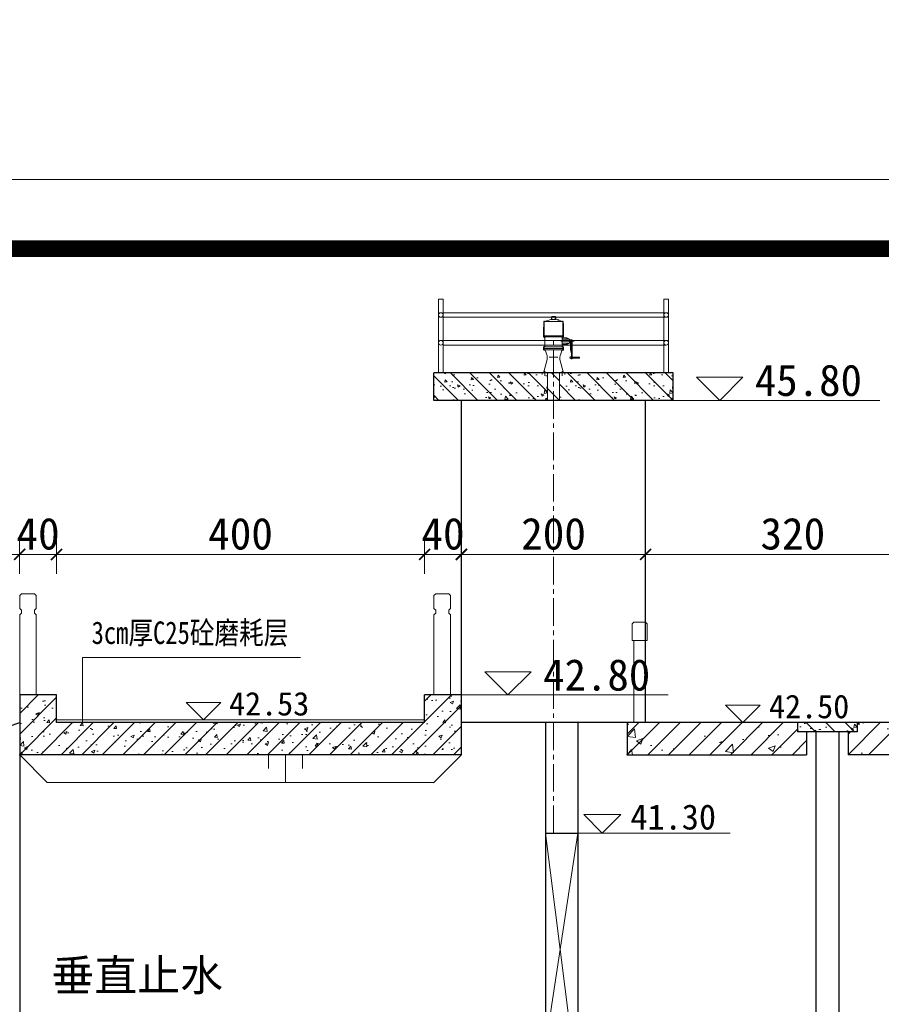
# Model space of a CAD drawing. Extents: x -13074 to 1448651, y 3648755 to 8081248.
# Tile 49 of 173: x 558419 to 558513, y 3858693 to 3858800. Entities that reach past the tile are written whole.
import ezdxf
from ezdxf.lldxf.tags import DXFTag

# ---------------------------------------------------------------- set-up
doc = ezdxf.new("R2010")
doc.units = 0
doc.header["$PDMODE"] = 32
doc.header["$PDSIZE"] = 0.2
doc.linetypes.add('CENTER2', pattern=[1.125, 0.75, -0.125, 0.125, -0.125])
doc.layers.get('0').update_dxf_attribs({"linetype": 'CONTINUOUS'})
doc.layers.get('Defpoints').update_dxf_attribs({"linetype": 'CONTINUOUS'})
for name, color, linetype, lineweight in [('0.09中心线', 1, 'DASHDOT2', 9), ('0.09折线', 6, 'CONTINUOUS', 9), ('0.09标注线', 3, 'CONTINUOUS', 9), ('0.13填充', 8, 'CONTINUOUS', 9), ('0.15红线', 1, 'CONTINUOUS', 15), ('0.30粗线', 7, 'CONTINUOUS', 30), ('SHEET', 1, 'CONTINUOUS', 15), ('新建路', 7, 'CONTINUOUS', 40), ('细实线', 3, 'CONTINUOUS', 20), ('细线', 7, 'CONTINUOUS', 15)]:
    doc.layers.add(name, color=color, linetype=linetype, lineweight=lineweight)
doc.layers.add('PUB_DIM', color=3, linetype='CONTINUOUS')
doc.layers.add('设计线', color=11, linetype='CONTINUOUS')
doc.styles.add('-仿宋_GB2312', font='FangSong_GB2312.ttf')
doc.styles.add('TSSD_Dimension', font='tssdeng.shx', dxfattribs={"width": 0.7, "bigfont": '1hztxt.shx'})
tags = doc.linetypes.add('DASHDOT2', pattern=[0.5, 0.25, -0.125, 0, -0.125]).pattern_tags.tags
tags[10:11] = [DXFTag(74, 4), DXFTag(75, 0), DXFTag(340, '0'), DXFTag(46, 1.0), DXFTag(50, 0.0), DXFTag(44, 0.0), DXFTag(45, 0.0)]
tags[8:9] = [DXFTag(74, 4), DXFTag(75, 0), DXFTag(340, '0'), DXFTag(46, 1.0), DXFTag(50, 0.0), DXFTag(44, 0.0), DXFTag(45, 0.0)]
tags[6:7] = [DXFTag(74, 4), DXFTag(75, 0), DXFTag(340, '0'), DXFTag(46, 1.0), DXFTag(50, 0.0), DXFTag(44, 0.0), DXFTag(45, 0.0)]
tags[4:5] = [DXFTag(74, 4), DXFTag(75, 0), DXFTag(340, '0'), DXFTag(46, 1.0), DXFTag(50, 0.0), DXFTag(44, 0.0), DXFTag(45, 0.0)]
doc.dimstyles.new('TSSD_100_100', dxfattribs={"dimtxt": 300, "dimasz": 100, "dimexe": 100, "dimexo": 250, "dimgap": 100, "dimtad": 1, "dimdec": 0, "dimzin": 0, "dimdsep": 46, "dimtxsty": 'TSSD_Dimension', "dimblk": 'ARCHTICK', "dimcen": 0, "dimdle": 100, "dimclrt": 7, "dimadec": 0, "dimazin": 0, "dimtfac": 1, "dimtdec": 0, "dimtix": 1, "dimtmove": 2, "dimatfit": 3, "dimfxl": 1, "dimtolj": 1, "dimtzin": 0, "dimarcsym": 0})
doc.dimstyles.new('副本 (5) (2) STANDARD', dxfattribs={"dimtxt": 2.3, "dimasz": 1, "dimexe": 1.25, "dimexo": 1.5, "dimgap": 0.2, "dimtad": 1, "dimdec": 1, "dimzin": 0, "dimdsep": 46, "dimtxsty": '-仿宋_GB2312', "dimblk": 'ARCHTICK', "dimcen": 0.09, "dimadec": 0, "dimazin": 0, "dimtfac": 1, "dimtdec": 1, "dimtix": 1, "dimtmove": 2, "dimatfit": 3, "dimfxl": 1.7, "dimfxlon": 1, "dimtolj": 1, "dimtzin": 0, "dimlwd": 9, "dimlwe": 9, "dimarcsym": 0})
pattern_1 = [(135, (558477.8179, 3858758.5044), (1.06066, 1.06066), [])]
pattern_2 = [(135, (558490.167, 3858758.5044), (1.06066, 1.06066), [])]

# ---------------------------------------------------------------- blocks, each defined once
blk = doc.blocks.new('_ARCHTICK')
at = {"color": 0, "linetype": 'ByBlock', "const_width": 0.15}
blk.add_lwpolyline([(-0.5, -0.5), (0.5, 0.5)], dxfattribs=at)
blk = doc.blocks.new('*D1806')
at = {"layer": '0.09标注线', "color": 0, "linetype": 'Continuous', "lineweight": 9}
for p, q in [((558423.16, 3858739.67), (558423.16, 3858743.29)), ((558463.16, 3858739.67), (558463.16, 3858743.29)), ((558423.16, 3858741.77), (558463.16, 3858741.77))]:
    blk.add_line(p, q, dxfattribs=at)
at = {"layer": 'Defpoints', "color": 0, "linetype": 'Continuous', "lineweight": 13}
for p in [(558463.16, 3858741.77), (558423.16, 3858726.5), (558463.16, 3858726.5)]:
    blk.add_point(p, dxfattribs=at)
at = {"layer": '0.09标注线', "color": 0, "linetype": 'Continuous', "lineweight": 9, "xscale": 1.21, "yscale": 1.21, "zscale": 1.21, "rotation": 180}
blk.add_blockref('_ARCHTICK', (558423.16, 3858741.77), dxfattribs=at)
at = {"layer": '0.09标注线', "color": 0, "linetype": 'Continuous', "lineweight": 9, "xscale": 1.21, "yscale": 1.21, "zscale": 1.21}
blk.add_blockref('_ARCHTICK', (558463.16, 3858741.77), dxfattribs=at)
at = {"layer": '0.09标注线', "color": 0, "linetype": 'Continuous', "lineweight": 13, "insert": (558443.16, 3858744), "char_height": 3.45, "attachment_point": 5, "style": '-仿宋_GB2312'}
blk.add_mtext('\\A1;400', dxfattribs=at)
blk = doc.blocks.new('*D1807')
at = {"layer": '0.09标注线', "color": 0, "linetype": 'Continuous', "lineweight": 9}
for p, q in [((558463.16, 3858739.67), (558463.16, 3858743.29)), ((558467.16, 3858739.67), (558467.16, 3858743.29)), ((558463.16, 3858741.77), (558461.95, 3858741.77)), ((558463.16, 3858741.77), (558467.16, 3858741.77)), ((558467.16, 3858741.77), (558468.37, 3858741.77))]:
    blk.add_line(p, q, dxfattribs=at)
at = {"layer": 'Defpoints', "color": 0, "linetype": 'Continuous', "lineweight": 13}
for p in [(558467.16, 3858741.77), (558463.16, 3858726.5), (558467.16, 3858726.5)]:
    blk.add_point(p, dxfattribs=at)
at = {"layer": '0.09标注线', "color": 0, "linetype": 'Continuous', "lineweight": 9, "xscale": 1.21, "yscale": 1.21, "zscale": 1.21}
blk.add_blockref('_ARCHTICK', (558463.16, 3858741.77), dxfattribs=at)
at = {"layer": '0.09标注线', "color": 0, "linetype": 'Continuous', "lineweight": 9, "xscale": 1.21, "yscale": 1.21, "zscale": 1.21, "rotation": 180}
blk.add_blockref('_ARCHTICK', (558467.16, 3858741.77), dxfattribs=at)
at = {"layer": '0.09标注线', "color": 0, "linetype": 'Continuous', "lineweight": 13, "insert": (558465.16, 3858744), "char_height": 3.45, "attachment_point": 5, "style": '-仿宋_GB2312'}
blk.add_mtext('\\A1;40', dxfattribs=at)
blk = doc.blocks.new('*D1808')
at = {"layer": '0.09标注线', "color": 0, "linetype": 'Continuous', "lineweight": 9}
for p, q in [((558419.16, 3858739.67), (558419.16, 3858743.29)), ((558423.16, 3858739.67), (558423.16, 3858743.29)), ((558419.16, 3858741.77), (558417.95, 3858741.77)), ((558423.16, 3858741.77), (558419.16, 3858741.77)), ((558423.16, 3858741.77), (558424.37, 3858741.77))]:
    blk.add_line(p, q, dxfattribs=at)
at = {"layer": 'Defpoints', "color": 0, "linetype": 'Continuous', "lineweight": 13}
for p in [(558419.16, 3858741.77), (558419.16, 3858726.5), (558423.16, 3858726.5)]:
    blk.add_point(p, dxfattribs=at)
at = {"layer": '0.09标注线', "color": 0, "linetype": 'Continuous', "lineweight": 9, "xscale": 1.21, "yscale": 1.21, "zscale": 1.21}
blk.add_blockref('_ARCHTICK', (558419.16, 3858741.77), dxfattribs=at)
at = {"layer": '0.09标注线', "color": 0, "linetype": 'Continuous', "lineweight": 9, "xscale": 1.21, "yscale": 1.21, "zscale": 1.21, "rotation": 180}
blk.add_blockref('_ARCHTICK', (558423.16, 3858741.77), dxfattribs=at)
at = {"layer": '0.09标注线', "color": 0, "linetype": 'Continuous', "lineweight": 13, "insert": (558421.16, 3858744), "char_height": 3.45, "attachment_point": 5, "style": '-仿宋_GB2312'}
blk.add_mtext('\\A1;40', dxfattribs=at)
blk = doc.blocks.new('jhl')
at = {"layer": '细线'}
for p, q in [((51304.9, 30128.6), (51304, 30127.6)), ((51304, 30127.6), (51311.8, 30127.6)), ((51304, 30123.2), (51304, 30127.6)), ((51304.9, 30128.6), (51310.9, 30128.6)), ((51304.9, 30123.2), (51304.9, 30127.6)), ((51310.9, 30128.6), (51311.8, 30127.6)), ((51310.9, 30127.6), (51310.9, 30123.2)), ((51311.8, 30127.6), (51311.8, 30123.2)), ((51325.3, 30119.2), (51290.6, 30119.2)), ((51291.1, 30120.6), (51291.1, 30089.9)), ((51291.5, 30119.2), (51303.1, 30123.2)), ((51303.1, 30123.2), (51312.7, 30123.2)), ((51324.3, 30119.2), (51312.7, 30123.2)), ((51315.5, 30122.2), (51315.8, 30123.2)), ((51315.8, 30123.2), (51317.7, 30122.5)), ((51315.9, 30122.1), (51316.2, 30123.1)), ((51317.4, 30122.6), (51317, 30121.7)), ((51317.7, 30122.5), (51317.4, 30121.6)), ((51324.7, 30120.6), (51324.7, 30089.9)), ((51289.6, 30094.4), (51289.6, 30092.6)), ((51326.2, 30093.4), (51289.6, 30093.4)), ((51290.8, 30091.5), (51325.1, 30091.5)), ((51292.4, 30091.5), (51292.4, 30073.9)), ((51323.4, 30091.5), (51323.4, 30073.9)), ((51323.4, 30089.7), (51332.1, 30089.7)), ((51326.2, 30094.4), (51326.2, 30092.6)), ((51332.1, 30089.7), (51337, 30087.4)), ((51332.1, 30089.7), (51332.1, 30087.4)), ((51289.6, 30069), (51289.6, 30073.9)), ((51289.6, 30073.9), (51326.2, 30073.9)), ((51326.2, 30070.9), (51289.6, 30070.9)), ((51290.8, 30074.9), (51290.8, 30066.9)), ((51321.2, 30083.9), (51345.2, 30083.9)), ((51323.4, 30087.4), (51337, 30087.4)), ((51323.4, 30080.4), (51337, 30080.4)), ((51323.4, 30077.7), (51332.1, 30077.7)), ((51325, 30074.9), (51325, 30066.9)), ((51326.2, 30073.9), (51326.2, 30069)), ((51332.1, 30080.4), (51332.1, 30077.7)), ((51332.1, 30077.7), (51337, 30080.4)), ((51337, 30087.4), (51337, 30080.4)), ((51341.9, 30086.2), (51337, 30086.2)), ((51338.6, 30081.7), (51337, 30081.7)), ((51338.6, 30081.7), (51338.6, 30083.7)), ((51338.6, 30081.7), (51338.6, 30068.9)), ((51339.9, 30083.7), (51339.9, 30068.9)), ((51341.9, 30081.7), (51339.9, 30081.7)), ((51341.9, 30086.2), (51341.9, 30051.7)), ((51325.1, 30067.9), (51290.8, 30067.9)), ((51293.1, 30066.6), (51295.5, 30059.4)), ((51300, 30054.9), (51315.8, 30054.9)), ((51322.7, 30066.6), (51320.3, 30059.4)), ((51338.6, 30068.9), (51340.5, 30060.9)), ((51341.9, 30056.2), (51339.7, 30056.2)), ((51339.7, 30056.2), (51339.7, 30051.7)), ((51339.9, 30068.9), (51341.9, 30060.5)), ((51340.5, 30060.9), (51340.5, 30056.2)), ((51354.8, 30055.1), (51341.9, 30055.1)), ((51354.8, 30052.9), (51341.9, 30052.9)), ((51344.1, 30055.1), (51344.1, 30052.9)), ((51344.8, 30055.1), (51344.8, 30052.9)), ((51354.8, 30055.1), (51354.8, 30052.9)), ((51296.2, 30050.4), (51290.4, 30028.3)), ((51319.6, 30050.4), (51325.5, 30028.3)), ((51341.9, 30051.7), (51339.7, 30051.7)), ((51287.3, 30025.6), (51287.3, 30023.5)), ((51288.4, 30026.7), (51327.4, 30026.7)), ((51292, 30029.4), (51292, 30020.9)), ((51323.8, 30029.4), (51323.8, 30020.9)), ((51328.5, 30025.6), (51328.5, 30023.5))]:
    blk.add_line(p, q, dxfattribs=at)
for centre, radius, start, end in [((51572, 30096.2), 282.4, 175.3154, 180.3692), ((51043.8, 30096.2), 282.4, 359.6308, 4.6846), ((51290.8, 30092.6), 1.12, 180, 270), ((51325.1, 30092.6), 1.12, 270, 0), ((51337.7, 30083.7), 0.938, 0, 90), ((51340.9, 30083.7), 0.938, 90, 180), ((51290.8, 30069), 1.12, 180, 270), ((51291.4, 30066), 1.88, 18.4349, 90), ((51277.8, 30053.5), 18.8, 350.3673, 18.4349), ((51338.1, 30053.5), 18.8, 161.5651, 189.6327), ((51324.4, 30066), 1.88, 90, 161.5651), ((51325.1, 30069), 1.12, 270, 0), ((51339.9, 30053.9), 2.27, 96.7496, 263.2504), ((51288.4, 30025.6), 1.12, 90, 180), ((51288.5, 30028.6), 1.88, 270, 350.3673), ((51327.3, 30028.6), 1.88, 189.6327, 270), ((51327.4, 30025.6), 1.12, 0, 90)]:
    blk.add_arc(centre, radius, start, end, dxfattribs=at)
blk = doc.blocks.new('*D1826')
at = {"layer": '0.09标注线', "color": 0, "linetype": 'Continuous', "lineweight": 9}
for p, q in [((558487.17, 3858739.68), (558487.17, 3858743.29)), ((558519.16, 3858739.67), (558519.16, 3858743.29)), ((558519.16, 3858741.77), (558487.17, 3858741.77))]:
    blk.add_line(p, q, dxfattribs=at)
at = {"layer": 'Defpoints', "color": 0, "linetype": 'Continuous', "lineweight": 13}
for p in [(558487.17, 3858741.77), (558487.17, 3858723.5, 0.71), (558519.16, 3858719.5)]:
    blk.add_point(p, dxfattribs=at)
at = {"layer": '0.09标注线', "color": 0, "linetype": 'Continuous', "lineweight": 9, "xscale": 1.21, "yscale": 1.21, "zscale": 1.21, "rotation": 180}
blk.add_blockref('_ARCHTICK', (558487.17, 3858741.77), dxfattribs=at)
at = {"layer": '0.09标注线', "color": 0, "linetype": 'Continuous', "lineweight": 9, "xscale": 1.21, "yscale": 1.21, "zscale": 1.21}
blk.add_blockref('_ARCHTICK', (558519.16, 3858741.77), dxfattribs=at)
at = {"layer": '0.09标注线', "color": 0, "linetype": 'Continuous', "lineweight": 13, "insert": (558503.17, 3858744), "char_height": 3.45, "attachment_point": 5, "style": '-仿宋_GB2312'}
blk.add_mtext('\\A1;320', dxfattribs=at)
blk = doc.blocks.new('*D1828')
at = {"layer": '0.09标注线', "color": 0, "linetype": 'Continuous', "lineweight": 9}
for p, q in [((558389.16, 3858739.67), (558389.16, 3858743.29)), ((558419.16, 3858739.67), (558419.16, 3858743.29)), ((558419.16, 3858741.77), (558389.16, 3858741.77))]:
    blk.add_line(p, q, dxfattribs=at)
at = {"layer": 'Defpoints', "color": 0, "linetype": 'Continuous', "lineweight": 13}
for p in [(558389.16, 3858741.77), (558419.16, 3858723.5), (558389.16, 3858713.5)]:
    blk.add_point(p, dxfattribs=at)
at = {"layer": '0.09标注线', "color": 0, "linetype": 'Continuous', "lineweight": 9, "xscale": 1.21, "yscale": 1.21, "zscale": 1.21, "rotation": 180}
blk.add_blockref('_ARCHTICK', (558389.16, 3858741.77), dxfattribs=at)
at = {"layer": '0.09标注线', "color": 0, "linetype": 'Continuous', "lineweight": 9, "xscale": 1.21, "yscale": 1.21, "zscale": 1.21}
blk.add_blockref('_ARCHTICK', (558419.16, 3858741.77), dxfattribs=at)
at = {"layer": '0.09标注线', "color": 0, "linetype": 'Continuous', "lineweight": 13, "insert": (558404.16, 3858744), "char_height": 3.45, "attachment_point": 5, "style": '-仿宋_GB2312'}
blk.add_mtext('\\A1;300', dxfattribs=at)
blk = doc.blocks.new('*D2503')
at = {"layer": '0.09标注线', "color": 0, "linetype": 'Continuous', "lineweight": 9}
for p, q in [((558467.16, 3858739.67), (558467.16, 3858743.29)), ((558487.17, 3858739.68), (558487.17, 3858743.29)), ((558467.16, 3858741.77), (558487.17, 3858741.77))]:
    blk.add_line(p, q, dxfattribs=at)
at = {"layer": 'Defpoints', "color": 0, "linetype": 'Continuous', "lineweight": 13}
for p in [(558487.17, 3858741.77), (558467.16, 3858723.5, 0), (558487.17, 3858723.51, 0.71)]:
    blk.add_point(p, dxfattribs=at)
at = {"layer": '0.09标注线', "color": 0, "linetype": 'Continuous', "lineweight": 9, "xscale": 1.21, "yscale": 1.21, "zscale": 1.21, "rotation": 180}
blk.add_blockref('_ARCHTICK', (558467.16, 3858741.77), dxfattribs=at)
at = {"layer": '0.09标注线', "color": 0, "linetype": 'Continuous', "lineweight": 9, "xscale": 1.21, "yscale": 1.21, "zscale": 1.21}
blk.add_blockref('_ARCHTICK', (558487.17, 3858741.77), dxfattribs=at)
at = {"layer": '0.09标注线', "color": 0, "linetype": 'Continuous', "lineweight": 13, "insert": (558477.17, 3858744), "char_height": 3.45, "attachment_point": 5, "style": '-仿宋_GB2312'}
blk.add_mtext('\\A1;200', dxfattribs=at)
blk = doc.blocks.new('*D1656')
at = {"layer": 'Defpoints', "color": 0, "lineweight": 13}
for p in [(795706, 267581), (795535, 266220), (795733, 266164), (795134, 265865), (795134, 265865)]:
    blk.add_point(p, dxfattribs=at)
at = {"layer": 'PUB_DIM', "color": 0, "lineweight": -2}
blk.add_arc((795134, 265865), 536, 26.5651, 71.5651, dxfattribs=at)
at = {"layer": 'PUB_DIM', "color": 0, "lineweight": -2, "xscale": 100, "yscale": 100, "zscale": 100}
for p, rotation in [((795303, 266373), 161.5650511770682), ((795614, 266104), 296.5650511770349)]:
    blk.add_blockref('_ARCHTICK', p, dxfattribs=dict(at, rotation=rotation))
blk = doc.blocks.new('123')
at = {"layer": 'PUB_DIM', "color": 7}
dim = blk.add_angular_dim_2l(base=(795535.2, 266220.4), line1=((795732.5, 266163.8), (795133.8, 265864.5)), line2=((795133.8, 265864.5), (795706, 267580.9)), text=' ', dimstyle='TSSD_100_100', dxfattribs=at)
dim.commit()
dim.dimension.update_dxf_attribs({"geometry": '*D1656', "text_midpoint": (426562.1, 722353.3)})

msp = doc.modelspace()

# ---------------------------------------------------------------- hatches: boundary and pattern name
at = {"layer": '0.09标注线', "linetype": 'Continuous', "lineweight": 13}
h = msp.add_hatch(dxfattribs=at)
h.set_pattern_fill('ANSI31', color=256, scale=0.5, style=0)
h.set_pattern_definition([(45, (558419.1643, 3858720.0044), (-1.12253, 1.12253), [])])
h.paths.add_polyline_path([(558467.164, 3858720.004), (558467.164, 3858723.505), (558467.164, 3858723.505), (558467.164, 3858726.504), (558463.164, 3858726.504), (558463.164, 3858723.504), (558423.164, 3858723.504), (558423.164, 3858726.504), (558419.164, 3858726.504), (558419.164, 3858720.004)])
h = msp.add_hatch(dxfattribs=at)
h.set_pattern_fill('AR-CONC', color=256, scale=0.02, style=0)
h.set_pattern_definition([(50, (558419.1643, 3858720.0044), (3.6437, -0.31878), [0.381, -4.191]), (355, (558419.1643, 3858720.0044), (-0.70486, 3.82113), [0.3048, -3.3528]), (100.451, (558419.468, 3858719.978), (2.93885, 3.50233), [0.3238, -3.5618]), (46.184, (558419.1643, 3858721.0204), (5.4216, -0.84085), [0.5715, -6.2865]), (96.636, (558419.616, 3858720.9503), (4.7481, 4.9485), [0.4857, -5.3427]), (351.184, (558419.1643, 3858721.0204), (4.7481, 4.9485), [0.4572, -5.0292]), (21, (558419.6723, 3858720.7664), (3.0323, -2.04531), [0.381, -4.191]), (326, (558419.6723, 3858720.7664), (1.23604, 3.68376), [0.3048, -3.3528]), (71.451, (558419.925, 3858720.596), (4.26833, 1.63846), [0.3238, -3.5618]), (37.5, (558419.1643, 3858720.0044), (0.061772, 1.6911), [0, -3.31216, 0, -3.4036, 0, -3.3655]), (7.5, (558419.1643, 3858720.0044), (1.33639, 2.00361), [0, -1.94056, 0, -3.23596, 0, -1.2827]), (327.5, (558418.0315, 3858720.0044), (2.711812, -0.114575), [0, -1.27, 0, -3.9624, 0, -5.2578]), (317.5, (558417.5235, 3858720.0044), (2.96258, 0.50853), [0, -1.651, 0, -2.63144, 0, -3.7338])])
h.paths.add_polyline_path([(558467.164, 3858720.004), (558467.164, 3858723.505), (558467.164, 3858723.505), (558467.164, 3858726.504), (558463.164, 3858726.504), (558463.164, 3858723.504), (558423.164, 3858723.504), (558423.164, 3858726.504), (558419.164, 3858726.504), (558419.164, 3858720.004)])
h = msp.add_hatch(dxfattribs=at)
h.set_pattern_fill('ANSI31', color=256, scale=0.5, style=0)
h.set_pattern_definition([(45, (558485.167, 3858720.0044), (-1.12253, 1.12253), [])])
h.paths.add_polyline_path([(558504.664, 3858720.004), (558504.664, 3858722.504), (558503.664, 3858722.504), (558503.664, 3858723.504), (558485.167, 3858723.504), (558485.167, 3858720.004)])
h = msp.add_hatch(dxfattribs=at)
h.set_pattern_fill('混凝土2', color=256, style=0)
h.set_pattern_definition([(50, (558485.167, 3858720.0044), (7.1726, -0.6275), [0.75, -8.25]), (355, (558485.167, 3858720.0044), (-1.3875, 7.522), [0.6, -6.6]), (100.451, (558485.765, 3858719.952), (5.7851, 6.8944), [0.6374, -7.0114]), (46.184, (558485.167, 3858722.0044), (10.6724, -1.6552), [1.125, -12.375]), (96.636, (558486.056, 3858721.867), (9.3466, 9.7412), [0.956, -10.517]), (351.184, (558485.167, 3858722.004), (9.3466, 9.7412), [0.9, -9.9]), (21, (558486.167, 3858721.5044), (5.9691, -4.0262), [0.75, -8.25]), (326, (558486.167, 3858721.5044), (2.4332, 7.2515), [0.6, -6.6]), (71.451, (558486.6645, 3858721.169), (8.4022, 3.2253), [0.6374, -7.0114]), (37.5, (558485.167, 3858720.0044), (0.1216, 3.32894), [0, -6.52, 0, -6.7, 0, -6.625]), (7.5, (558485.167, 3858720.0044), (2.6307, 3.9441), [0, -3.82, 0, -6.37, 0, -2.525]), (327.5, (558482.937, 3858720.0044), (5.33822, -0.22555), [0, -2.5, 0, -7.8, 0, -10.35]), (317.5, (558481.937, 3858720.0044), (5.83186, 1.00105), [0, -3.25, 0, -5.18, 0, -7.35])])
h.paths.add_polyline_path([(558510.164, 3858723.504), (558510.164, 3858722.504), (558509.164, 3858722.504), (558509.164, 3858720.004), (558519.164, 3858720.004), (558519.164, 3858723.504)])
h.paths.add_polyline_path([(558485.167, 3858723.504), (558485.167, 3858720.004), (558504.664, 3858720.004), (558504.664, 3858722.504), (558503.664, 3858722.504), (558503.664, 3858723.504)])
h = msp.add_hatch(dxfattribs=at)
h.set_pattern_fill('ANSI31', color=256, scale=0.5, style=0)
h.set_pattern_definition([(45, (558509.1643, 3858720.0044), (-1.12253, 1.12253), [])])
h.paths.add_polyline_path([(558510.164, 3858723.504), (558510.164, 3858722.504), (558509.164, 3858722.504), (558509.164, 3858720.004), (558519.164, 3858720.004), (558519.164, 3858723.504)])
at = {"layer": '0.13填充', "ltscale": 0.005}
h = msp.add_hatch(dxfattribs=at)
h.set_pattern_fill('AR-CONC', color=256, scale=0.4, style=0)
h.set_pattern_definition([(130, (558476.5162, 3858758.5044), (-2.86904, -0.251), [0.3, -3.3]), (185, (558476.5162, 3858758.5044), (0.555, 3.0088), [0.24, -2.64]), (79.549, (558476.277, 3858758.4835), (-2.31404, 2.75776), [0.25496, -2.80457]), (133.816, (558476.5162, 3858759.3044), (-4.269, -0.6621), [0.45, -4.95]), (83.364, (558476.1605, 3858759.2492), (-3.7387, 3.8965), [0.3824, -4.2069]), (188.816, (558476.516, 3858759.3044), (-3.7386, 3.8965), [0.36, -3.96]), (159, (558476.1162, 3858759.1044), (-2.38763, -1.61048), [0.3, -3.3]), (214, (558476.1162, 3858759.1044), (-0.97326, 2.9006), [0.24, -2.64]), (108.549, (558475.9172, 3858758.9702), (-3.3609, 1.2901), [0.25496, -2.80457]), (142.5, (558476.5162, 3858758.5044), (-0.04864, 1.331575), [0, -2.608, 0, -2.68, 0, -2.65]), (172.5, (558476.5162, 3858758.5044), (-1.05228, 1.57765), [0, -1.528, 0, -2.548, 0, -1.01]), (212.5, (558477.4082, 3858758.5044), (-2.13529, -0.09022), [0, -1, 0, -3.12, 0, -4.14]), (222.5, (558477.8082, 3858758.5044), (-2.33274, 0.40042), [0, -1.3, 0, -2.072, 0, -2.94])])
edge = h.paths.add_edge_path()
edge.add_line((558464.167, 3858761.504), (558475.958, 3858761.504))
edge.add_ellipse((558475.997, 3858761.437), major_axis=(-0.0477, 0.0477), ratio=1, start_angle=-45, end_angle=45, ccw=False)
edge.add_ellipse((558476.003, 3858761.617), major_axis=(0.0795, 0.0795), ratio=1, start_angle=225, end_angle=305.36728, ccw=False)
edge.add_line((558476.003, 3858761.504), (558476.516, 3858761.504))
edge.add_line((558476.516, 3858761.504), (558476.516, 3858758.504))
edge.add_line((558476.516, 3858758.504), (558464.167, 3858758.504))
edge.add_line((558464.167, 3858758.504), (558464.167, 3858761.504))
h = msp.add_hatch(dxfattribs=at)
h.set_pattern_fill('ANSI31', color=256, scale=12, style=0)
h.set_pattern_definition(pattern_2)
edge = h.paths.add_edge_path()
edge.add_line((558475.93, 3858761.504), (558475.93, 3858761.275))
edge.add_ellipse((558476.003, 3858761.617), major_axis=(0.0795, 0.0795), ratio=1, start_angle=225, end_angle=305.36728, ccw=False)
edge.add_line((558476.061, 3858761.504), (558476.516, 3858761.504))
edge.add_line((558476.516, 3858761.504), (558476.516, 3858758.504))
edge.add_line((558476.516, 3858758.504), (558464.167, 3858758.504))
edge.add_line((558464.167, 3858758.504), (558464.167, 3858761.504))
edge.add_line((558464.167, 3858761.504), (558475.93, 3858761.504))
h = msp.add_hatch(dxfattribs=at)
h.set_pattern_fill('ANSI31', color=256, scale=12, style=0)
h.set_pattern_definition(pattern_1)
h.paths.add_polyline_path([(558476.516, 3858761.504), (558477.167, 3858761.504), (558477.167, 3858758.504), (558476.516, 3858758.504)])
h = msp.add_hatch(dxfattribs=at)
h.set_pattern_fill('ANSI31', color=256, scale=12, style=0)
h.set_pattern_definition(pattern_1)
h.paths.add_polyline_path([(558477.167, 3858761.504), (558477.818, 3858761.504), (558477.818, 3858758.504), (558477.167, 3858758.504)])
h = msp.add_hatch(dxfattribs=at)
h.set_pattern_fill('ANSI31', color=256, scale=12, style=0)
h.set_pattern_definition(pattern_2)
h.paths.add_polyline_path([(558477.818, 3858761.504), (558478.337, 3858761.504), (558490.167, 3858761.504), (558490.167, 3858758.504), (558477.818, 3858758.504)])
h = msp.add_hatch(dxfattribs=at)
h.set_pattern_fill('AR-CONC', color=256, scale=0.4, style=0)
h.set_pattern_definition([(130, (558490.167, 3858758.5044), (-2.86904, -0.251), [0.3, -3.3]), (185, (558490.167, 3858758.5044), (0.555, 3.0088), [0.24, -2.64]), (79.549, (558489.928, 3858758.4835), (-2.31404, 2.75776), [0.25496, -2.80457]), (133.816, (558490.167, 3858759.3044), (-4.269, -0.6621), [0.45, -4.95]), (83.364, (558489.8113, 3858759.2492), (-3.7387, 3.8965), [0.3824, -4.2069]), (188.816, (558490.167, 3858759.3044), (-3.7386, 3.8965), [0.36, -3.96]), (159, (558489.767, 3858759.1044), (-2.38763, -1.61048), [0.3, -3.3]), (214, (558489.767, 3858759.1044), (-0.97326, 2.9006), [0.24, -2.64]), (108.549, (558489.568, 3858758.9702), (-3.3609, 1.2901), [0.25496, -2.80457]), (142.5, (558490.1671, 3858758.5044), (-0.04864, 1.331575), [0, -2.608, 0, -2.68, 0, -2.65]), (172.5, (558490.167, 3858758.5044), (-1.05228, 1.57765), [0, -1.528, 0, -2.548, 0, -1.01]), (212.5, (558491.0591, 3858758.5044), (-2.13529, -0.09022), [0, -1, 0, -3.12, 0, -4.14]), (222.5, (558491.459, 3858758.5044), (-2.33274, 0.40042), [0, -1.3, 0, -2.072, 0, -2.94])])
h.paths.add_polyline_path([(558490.167, 3858761.504), (558490.167, 3858758.504), (558477.818, 3858758.504), (558477.818, 3858761.504), (558478.337, 3858761.504)])
h = msp.add_hatch(dxfattribs=at)
h.set_pattern_fill('AR-CONC', color=256, scale=0.4, style=0)
h.set_pattern_definition([(130, (558510.1643, 3858722.2106), (-2.869, -0.251), [0.3, -3.3]), (185, (558510.1643, 3858722.2106), (0.555, 3.0088), [0.24, -2.64]), (79.55, (558509.9252, 3858722.1897), (-2.314, 2.7578), [0.255, -2.8046]), (133.816, (558510.1643, 3858723.0106), (-4.269, -0.662), [0.45, -4.95]), (83.364, (558509.8086, 3858722.9555), (-3.7387, 3.8965), [0.3824, -4.2069]), (188.816, (558510.1643, 3858723.0106), (-3.7386, 3.8965), [0.36, -3.96]), (159, (558509.7643, 3858722.8106), (-2.3876, -1.6105), [0.3, -3.3]), (214, (558509.7643, 3858722.8106), (-0.9733, 2.9006), [0.24, -2.64]), (108.55, (558509.5654, 3858722.6764), (-3.3609, 1.2901), [0.255, -2.8046]), (142.5, (558510.1643, 3858722.2106), (-0.04864, 1.33158), [0, -2.608, 0, -2.68, 0, -2.65]), (172.5, (558510.1643, 3858722.2106), (-1.05228, 1.57765), [0, -1.528, 0, -2.548, 0, -1.01]), (212.5, (558511.0563, 3858722.2106), (-2.13529, -0.09022), [0, -1, 0, -3.12, 0, -4.14]), (222.5, (558511.4563, 3858722.2106), (-2.33274, 0.4004), [0, -1.3, 0, -2.072, 0, -2.94])])
h.paths.add_polyline_path([(558503.664, 3858722.504), (558510.164, 3858722.504), (558510.164, 3858723.513), (558503.664, 3858723.513)])
h = msp.add_hatch(dxfattribs=at)
h.set_pattern_fill('ANSI31', color=256, scale=12, style=0)
h.set_pattern_definition([(135, (558510.1643, 3858722.2106), (1.06066, 1.06066), [])])
h.paths.add_polyline_path([(558503.664, 3858722.504), (558510.164, 3858722.504), (558510.164, 3858723.513), (558503.664, 3858723.513)])

# ---------------------------------------------------------------- linework, layer by layer
at = {"layer": '0.09中心线', "ltscale": 3}
for p, q in [((558476.516, 3858761.504, 0.034), (558476.516, 3858758.504, 0.034)), ((558477.818, 3858761.504, 0.034), (558477.818, 3858758.504, 0.034))]:
    msp.add_line(p, q, dxfattribs=at)
at = {"layer": '0.09折线', "color": 7}
msp.add_line((558419.164, 3858726.504), (558419.164, 3858735.204), dxfattribs=at)
at = {"layer": '0.09标注线'}
for p, q in [((558492.71, 3858761.017, 0.379), (558495.222, 3858758.504, 0.379)), ((558492.71, 3858761.017, 0.379), (558497.735, 3858761.017, 0.379)), ((558495.222, 3858758.504, 0.379), (558497.735, 3858761.017, 0.379)), ((558425.973, 3858730.588), (558425.973, 3858723.504)), ((558425.973, 3858730.588), (558449.679, 3858730.588)), ((558469.707, 3858729.017, 0.058), (558472.22, 3858726.504, 0.058)), ((558469.707, 3858729.017, 0.058), (558474.732, 3858729.017, 0.058)), ((558472.22, 3858726.504, 0.058), (558474.732, 3858729.017, 0.058)), ((558437.242, 3858725.689), (558439.127, 3858723.804)), ((558437.242, 3858725.689), (558441.011, 3858725.689)), ((558439.127, 3858723.804), (558441.011, 3858725.689)), ((558495.851, 3858725.389), (558497.736, 3858723.504)), ((558495.851, 3858725.389), (558499.62, 3858725.389)), ((558497.736, 3858723.504), (558499.62, 3858725.389)), ((558463.164, 3858723.804), (558423.164, 3858723.804)), ((558480.451, 3858713.515, 0.379), (558482.461, 3858711.505, 0.379)), ((558480.451, 3858713.515, 0.379), (558484.471, 3858713.515, 0.379)), ((558482.461, 3858711.505, 0.379), (558484.471, 3858713.515, 0.379)), ((558479.812, 3858711.506, 0.527), (558476.312, 3858688.506, 0.528)), ((558476.312, 3858711.505, 0.4), (558479.179, 3858688.505, 0.379))]:
    msp.add_line(p, q, dxfattribs=at)
at = {"layer": '0.09标注线', "linetype": 'Continuous', "lineweight": 13}
for p, q in [((558419.164, 3858720.004), (558422.164, 3858717.004)), ((558446.199, 3858720.004), (558446.199, 3858718.504)), ((558448.039, 3858720.004), (558448.039, 3858717.004)), ((558449.879, 3858720.004), (558449.879, 3858718.504)), ((558467.135, 3858719.975), (558464.136, 3858716.975)), ((558464.165, 3858717.004), (558422.164, 3858717.004))]:
    msp.add_line(p, q, dxfattribs=at)
at = {"layer": '0.15红线'}
for p, q in [((558464.667, 3858761.504, 0.379), (558464.667, 3858769.504, 0.379)), ((558465.167, 3858769.504, 0.379), (558464.667, 3858769.504, 0.379)), ((558465.167, 3858761.504, 0.379), (558465.167, 3858769.504, 0.379)), ((558489.167, 3858761.504, 0.379), (558489.167, 3858769.504, 0.379)), ((558489.167, 3858769.504, 0.379), (558489.667, 3858769.504, 0.379)), ((558489.667, 3858761.504, 0.379), (558489.667, 3858769.504, 0.379)), ((558465.167, 3858768.026, 0.379), (558475.495, 3858768.026, 0.379)), ((558478.839, 3858768.026, 0.034), (558475.495, 3858768.026, 0.034)), ((558478.839, 3858768.026, 0.379), (558489.417, 3858768.026, 0.379)), ((558465.167, 3858767.526, 0.379), (558475.495, 3858767.526, 0.379)), ((558478.839, 3858767.526, 0.034), (558475.495, 3858767.526, 0.034)), ((558478.839, 3858767.526, 0.379), (558489.417, 3858767.526, 0.379)), ((558465.167, 3858765.014, 0.379), (558475.495, 3858765.014, 0.379)), ((558478.839, 3858765.014, 0.034), (558475.495, 3858765.014, 0.034)), ((558478.839, 3858765.014, 0.379), (558489.417, 3858765.014, 0.379)), ((558465.167, 3858764.514, 0.379), (558475.495, 3858764.514, 0.379)), ((558478.839, 3858764.514, 0.034), (558475.495, 3858764.514, 0.034)), ((558478.839, 3858764.514, 0.379), (558489.417, 3858764.514, 0.379))]:
    msp.add_line(p, q, dxfattribs=at)
for centre in [(558464.917, 3858767.776, 0.379), (558489.417, 3858767.776, 0.379), (558464.917, 3858764.764, 0.379), (558489.417, 3858764.764, 0.379)]:
    msp.add_circle(centre, 0.25, dxfattribs=at)
at = {"layer": '0.30粗线'}
for p, q in [((558490.167, 3858761.504, 0.379), (558464.167, 3858761.504, 0.379)), ((558464.167, 3858758.504, 0.379), (558464.167, 3858761.504, 0.379)), ((558490.167, 3858758.504, 0.379), (558490.167, 3858761.504, 0.379)), ((558490.167, 3858758.504, 0.379), (558464.167, 3858758.504, 0.379)), ((558467.164, 3858723.503, 0), (558467.167, 3858758.504, 0.675)), ((558487.167, 3858723.504, 0.713), (558487.167, 3858758.504, 0.932)), ((558423.164, 3858726.504), (558419.164, 3858726.504)), ((558419.164, 3858726.504), (558419.164, 3858674.505)), ((558423.164, 3858723.504), (558423.164, 3858726.504)), ((558467.164, 3858726.504), (558463.164, 3858726.504)), ((558463.164, 3858723.504), (558463.164, 3858726.504)), ((558467.164, 3858720.004), (558467.164, 3858726.504)), ((558389.164, 3858713.505), (558419.164, 3858723.504)), ((558463.164, 3858723.504), (558423.164, 3858723.504)), ((558476.312, 3858723.505, 0.527), (558467.164, 3858723.505)), ((558519.164, 3858723.504), (558476.312, 3858723.505)), ((558476.312, 3858723.505, 0.527), (558476.312, 3858688.505, 0.528)), ((558479.812, 3858723.505, 0.527), (558479.812, 3858688.505, 0.527)), ((558485.167, 3858723.504), (558485.167, 3858720.004)), ((558503.664, 3858723.504), (558503.664, 3858722.504)), ((558503.664, 3858723.504), (558503.664, 3858722.504)), ((558510.164, 3858723.504), (558510.164, 3858722.504)), ((558510.164, 3858723.504), (558510.164, 3858722.504)), ((558510.164, 3858722.504), (558503.664, 3858722.504)), ((558504.664, 3858722.504), (558504.664, 3858720.004)), ((558505.664, 3858722.504, 0), (558505.664, 3858683.505, 0)), ((558508.164, 3858722.504, 0), (558508.164, 3858683.505, 0)), ((558509.164, 3858722.504), (558509.164, 3858720.004)), ((558467.164, 3858720.004), (558419.164, 3858720.004)), ((558485.167, 3858720.004), (558504.664, 3858720.004)), ((558519.164, 3858720.004), (558509.164, 3858720.004)), ((558476.312, 3858711.505, 0.4), (558479.812, 3858711.506, 0.527))]:
    msp.add_line(p, q, dxfattribs=at)
at = {"layer": 'SHEET', "color": 7}
msp.add_lwpolyline([(558655.436, 3858336.989), (558025.437, 3858336.989), (558025.437, 3858782.489), (558655.436, 3858782.489)], close=True, dxfattribs=at)
at = {"layer": 'SHEET', "color": 7, "const_width": 1.8}
msp.add_lwpolyline([(558062.937, 3858774.989), (558647.936, 3858774.989), (558647.936, 3858344.489), (558062.937, 3858344.489)], close=True, dxfattribs=at)
at = {"layer": '新建路', "color": 3, "linetype": 'Continuous', "lineweight": 13}
for p, q in [((558512.613, 3858758.504, 0.379), (558490.167, 3858758.504, 0.379)), ((558489.61, 3858726.504, 0.058), (558467.165, 3858726.504, 0.058)), ((558496.373, 3858711.505, 0.379), (558478.417, 3858711.505, 0.379))]:
    msp.add_line(p, q, dxfattribs=at)
at = {"layer": '细实线', "color": 1, "linetype": 'CENTER2', "lineweight": 13, "ltscale": 4}
msp.add_line((558477.166, 3858711.505, 0.431), (558477.161, 3858764.972, 0.693), dxfattribs=at)
at = {"layer": '细线', "lineweight": 15, "ltscale": 200}
for p, q in [((558419.164, 3858737.304), (558419.364, 3858737.504)), ((558419.164, 3858737.304), (558419.164, 3858735.904)), ((558420.764, 3858737.504), (558419.364, 3858737.504)), ((558420.964, 3858737.304), (558420.764, 3858737.504)), ((558420.964, 3858737.304), (558420.964, 3858735.904)), ((558464.178, 3858737.304), (558464.378, 3858737.504)), ((558464.178, 3858737.304), (558464.178, 3858735.904)), ((558465.778, 3858737.504), (558464.378, 3858737.504)), ((558465.978, 3858737.304), (558465.778, 3858737.504)), ((558465.978, 3858737.304), (558465.978, 3858735.904)), ((558419.164, 3858735.904), (558419.364, 3858735.704)), ((558420.964, 3858735.904), (558420.764, 3858735.704)), ((558464.178, 3858735.904), (558464.378, 3858735.704)), ((558465.978, 3858735.904), (558465.778, 3858735.704)), ((558419.164, 3858735.204), (558419.364, 3858735.404)), ((558419.164, 3858726.504), (558419.164, 3858735.204)), ((558419.364, 3858735.404), (558419.364, 3858735.704)), ((558420.764, 3858735.704), (558420.764, 3858735.404)), ((558420.964, 3858735.204), (558420.764, 3858735.404)), ((558420.964, 3858735.204), (558420.964, 3858735.104)), ((558420.964, 3858726.504), (558420.964, 3858735.204)), ((558464.178, 3858735.204), (558464.378, 3858735.404)), ((558464.178, 3858735.104), (558464.178, 3858735.204)), ((558464.178, 3858726.504), (558464.178, 3858735.204)), ((558464.378, 3858735.404), (558464.378, 3858735.704)), ((558465.778, 3858735.704), (558465.778, 3858735.404)), ((558465.978, 3858735.204), (558465.778, 3858735.404)), ((558465.978, 3858735.204), (558465.978, 3858735.104)), ((558465.978, 3858726.504), (558465.978, 3858735.204))]:
    msp.add_line(p, q, dxfattribs=at)
at = {"layer": '设计线', "linetype": 'Continuous', "lineweight": 13}
for p, q in [((558485.725, 3858734.214, 0.713), (558485.905, 3858734.394, 0.713)), ((558485.725, 3858734.214, 0.713), (558485.905, 3858734.394, 0.713)), ((558485.725, 3858732.414, 0.713), (558485.725, 3858734.214, 0.713)), ((558485.725, 3858732.414, 0.713), (558485.725, 3858734.214, 0.713)), ((558485.905, 3858734.394, 0.713), (558487.165, 3858734.394, 0.713)), ((558485.905, 3858734.394, 0.713), (558487.165, 3858734.394, 0.713)), ((558487.165, 3858734.394, 0.713), (558487.345, 3858734.215, 0.713)), ((558487.165, 3858734.394, 0.713), (558487.345, 3858734.215, 0.713)), ((558487.345, 3858734.215, 0.713), (558487.345, 3858732.415, 0.713)), ((558487.345, 3858734.215, 0.713), (558487.345, 3858732.415, 0.713)), ((558487.345, 3858732.415, 0.713), (558485.725, 3858732.414, 0.713)), ((558487.345, 3858732.415, 0.713), (558485.725, 3858732.414, 0.713)), ((558485.907, 3858723.504, 0.713), (558485.905, 3858732.414, 0.713)), ((558485.907, 3858723.504, 0.713), (558485.905, 3858732.414, 0.713)), ((558487.165, 3858732.414, 0.713), (558487.167, 3858723.504, 0.713)), ((558487.165, 3858732.414, 0.713), (558487.167, 3858723.504, 0.713))]:
    msp.add_line(p, q, dxfattribs=at)

# ---------------------------------------------------------------- block references
at = {"linetype": 'Continuous', "lineweight": 13, "xscale": 0.01000000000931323, "yscale": 0.009999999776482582, "zscale": 0.01}
msp.add_blockref('123', (552983.124, 3855442.078), dxfattribs=at)
at = {"layer": '0.15红线', "xscale": 0.06000000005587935, "yscale": 0.06000000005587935, "zscale": 0.06000000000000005}
msp.add_blockref('jhl', (555398.693, 3856959.901, 0.034), dxfattribs=at)

# ---------------------------------------------------------------- texts
at = {"layer": '0.09标注线', "attachment_point": 1, "style": '-仿宋_GB2312'}
for s, insert, char_height, width in [('45.80', (558499.046, 3858762.401, 0.379), 3.42, 3.42), ('{\\W0.8;3cm厚C25砼磨耗层}', (558426.98, 3858734.491, 1.85), 2.45, 40.07042), ('42.80', (558476.043, 3858730.401, 0.058), 3.42, 3.42), ('42.53', (558441.905, 3858726.84), 2.565, 2.565), ('42.50', (558500.577, 3858726.54), 2.565, 2.565), ('41.30', (558485.52, 3858714.622, 0.379), 2.736, 2.736), ('垂直止水', (558422.596, 3858697.768), 3.42, 27.76662)]:
    msp.add_mtext(s, dxfattribs=dict(at, insert=insert, char_height=char_height, width=width))

# ---------------------------------------------------------------- dimensions: what is measured, and where the dimension line sits
at = {"layer": '0.09标注线', "linetype": 'Continuous', "lineweight": 13}
for base, p1, p2, picture, middle in [((558389.164, 3858741.773), (558419.164, 3858723.504), (558389.164, 3858713.505), '*D1828', (558404.164, 3858743.998)), ((558419.164, 3858741.773), (558423.164, 3858726.504), (558419.164, 3858726.504), '*D1808', (558421.164, 3858743.998)), ((558463.164, 3858741.773), (558423.164, 3858726.504), (558463.164, 3858726.504), '*D1806', (558443.164, 3858743.998)), ((558467.164, 3858741.773), (558463.164, 3858726.504), (558467.164, 3858726.504), '*D1807', (558465.164, 3858743.998)), ((558487.167, 3858741.773), (558467.164, 3858723.503, 0), (558487.167, 3858723.507, 0.713), '*D2503', (558477.166, 3858743.998)), ((558487.167, 3858741.773), (558519.164, 3858719.504), (558487.167, 3858723.504, 0.713), '*D1826', (558503.166, 3858743.998))]:
    dim = msp.add_linear_dim(base=base, p1=p1, p2=p2, dimstyle='副本 (5) (2) STANDARD', override={"dimtxt": 3.45, "dimasz": 1.21, "dimexe": 1.52, "dimexo": 1.83, "dimgap": 0.5, "dimdec": 0, "dimlfac": 10, "dimfxl": 2.1}, dxfattribs=at)
    dim.commit()
    dim.dimension.update_dxf_attribs({"geometry": picture, "text_midpoint": middle})

doc.saveas('drawing.dxf')
